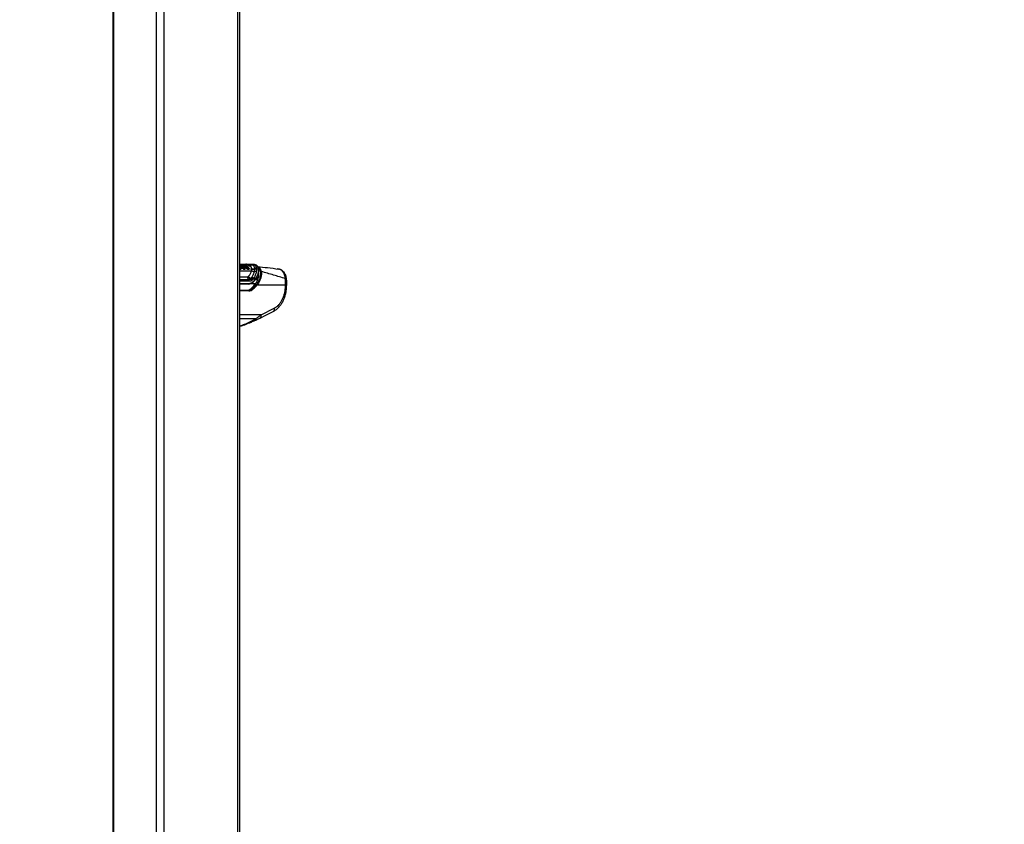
# Model space of a CAD drawing. Header units: millimetres. Extents: x 36407 to 443956, y 20230 to 409263.
# Tile 10 of 79: x 84047 to 131687, y 107599 to 146526. Entities that reach past the tile are written whole.
import ezdxf

# ---------------------------------------------------------------- set-up
doc = ezdxf.new("R2010")
doc.units = ezdxf.units.MM
doc.header["$LTSCALE"] = 50
doc.layers.add('COMPONENT_GEOMETRY', color=7, linetype='Continuous')
doc.styles.add('SLDTEXTSTYLE0', font='TXT', dxfattribs={"width": 0.75})
doc.dimstyles.new('SLDDIMSTYLE0', dxfattribs={"dimtxt": 2500, "dimasz": 165.1, "dimexe": 0, "dimexo": 0.0625, "dimgap": 625, "dimtad": 0, "dimtih": 1, "dimtoh": 1, "dimdec": 0, "dimrnd": 1e-09, "dimzin": 12, "dimdsep": 46, "dimtxsty": 'SLDTEXTSTYLE0', "dimsah": 1, "dimcen": 0.09, "dimadec": 0, "dimazin": 3, "dimtfac": 1, "dimtdec": 0, "dimtofl": 0, "dimtmove": 0, "dimatfit": 3, "dimfxl": 1, "dimfrac": 2, "dimtolj": 1, "dimtzin": 12, "dimarcsym": 0})

# ---------------------------------------------------------------- blocks, each defined once
blk = doc.blocks.new('_D_5')
at = {"layer": 'COMPONENT_GEOMETRY', "color": 7}
for p, q in [((94429, 186096), (42012, 186096)), ((42171, 186096), (42171, 112933)), ((37169, 112425), (36407, 112425)), ((36407, 112425), (36407, 108456)), ((47173, 112425), (47934, 112425)), ((47934, 112425), (47934, 108456)), ((36407, 108456), (37169, 108456)), ((47934, 108456), (47173, 108456)), ((42171, 31552), (42171, 104715)), ((69563, 31552), (42012, 31552))]:
    blk.add_line(p, q, dxfattribs=at)
for points in [[(42171, 186096), (42145, 185931), (42196, 185931)], [(42171, 31552), (42196, 31717), (42145, 31717)]]:
    blk.add_solid(points, dxfattribs=at)
at = {"layer": 'COMPONENT_GEOMETRY', "color": 7, "char_height": 2500, "attachment_point": 1, "style": 'SLDTEXTSTYLE0'}
for s, insert in [('10\'1.7"', (37169, 111679)), ('3091', (38476, 107938))]:
    blk.add_mtext(s, dxfattribs=dict(at, insert=insert))
blk = doc.blocks.new('_D_7')
at = {"layer": 'COMPONENT_GEOMETRY', "color": 7}
for p, q in [((239590, 151446), (252465, 151446)), ((252307, 151446), (252307, 95608)), ((247305, 95100), (246543, 95100)), ((246543, 95100), (246543, 91131)), ((257308, 95100), (258070, 95100)), ((258070, 95100), (258070, 91131)), ((246543, 91131), (247305, 91131)), ((258070, 91131), (257308, 91131)), ((252307, 31552), (252307, 87391)), ((112045, 31552), (252465, 31552))]:
    blk.add_line(p, q, dxfattribs=at)
for points in [[(252307, 151446), (252281, 151281), (252332, 151281)], [(252307, 31552), (252332, 31717), (252281, 31717)]]:
    blk.add_solid(points, dxfattribs=at)
at = {"layer": 'COMPONENT_GEOMETRY', "color": 7, "char_height": 2500, "attachment_point": 1, "style": 'SLDTEXTSTYLE0'}
for s, insert in [('7\'10.4"', (247305, 94354)), ('2398', (248612, 90613))]:
    blk.add_mtext(s, dxfattribs=dict(at, insert=insert))

msp = doc.modelspace()

# ---------------------------------------------------------------- linework, layer by layer
at = {"color": 7, "linetype": 'Continuous', "lineweight": 25}
for p, q in [((88559.19, 185584.55), (88559.19, 41884.54)), ((94704.43, 41884.54), (94704.43, 185584.55)), ((94720.86, 134547.75), (94704.43, 134569.46)), ((94719.13, 134689.19), (94713.95, 134688.64)), ((94772.73, 134562.74), (94771.23, 134564.69)), ((94774.92, 134559.86), (94772.73, 134562.74)), ((94784.94, 134572.33), (94786.44, 134570.38)), ((94786.44, 134570.38), (94788.65, 134567.49)), ((94805.62, 134581.13), (94807.87, 134578.17)), ((94807.87, 134578.17), (94903.43, 134558.95)), ((94810, 134660.57), (94810.9, 134660.48)), ((94810.9, 134660.48), (94812.19, 134660.35)), ((94824.61, 134673.48), (94825.92, 134673.35)), ((94915.2, 134662.46), (94825.92, 134673.35)), ((94910.75, 134553.31), (94908.65, 134556.18)), ((94916.46, 134662.33), (94915.2, 134662.46)), ((94915.41, 134536.29), (94998.92, 134519.71)), ((95001.38, 134516.59), (94998.92, 134519.71)), ((95006.05, 134510.9), (95001.38, 134516.59)), ((95012.27, 134527.81), (95014.59, 134524.9)), ((95014.59, 134524.9), (95018.95, 134519.62)), ((95148.03, 134608.77), (95018.45, 134624.64)), ((95033, 134536.68), (95036.95, 134531.88)), ((95036.95, 134531.88), (95121.95, 134514.53)), ((95121.95, 134514.53), (95121.48, 134516.09)), ((95128.39, 134502.78), (95132.43, 134493.03)), ((95132.43, 134493.03), (95132.74, 134492.01)), ((95132.43, 134493.03), (95277.31, 134463.87)), ((95132.74, 134492.01), (95133.26, 134490.14)), ((95151.78, 134608.31), (95148.03, 134608.77)), ((95258.3, 134659.31), (95253.51, 134659.87)), ((95260.52, 134659.03), (95258.3, 134659.31)), ((95277.31, 134463.87), (95277.23, 134482.29)), ((95313.87, 134689.06), (95318.53, 134688.52)), ((95318.53, 134688.52), (95320.66, 134688.28)), ((95415.43, 134676.59), (95320.66, 134688.28)), ((95411.25, 134348.98), (95421.08, 134455.3)), ((95505.56, 134642.52), (95415.43, 134676.59)), ((95419.98, 134481.76), (95418.52, 134497.66)), ((95421.08, 134455.3), (95419.98, 134481.76)), ((95507.29, 134442.74), (95495.85, 134323.69)), ((95505.72, 134489.22), (95506.64, 134471.8)), ((95505.72, 134489.22), (95603.56, 134467.52)), ((95506.64, 134471.8), (95507.29, 134442.74)), ((96572.13, 134463.99), (96507.14, 134467.82)), ((95091.87, 134090.53), (95095.82, 134094.03)), ((95095.82, 134094.03), (95112.39, 134110.47)), ((95209.73, 133985.92), (95220.6, 133996.17)), ((95220.6, 133996.17), (95238.66, 134015.74)), ((95238.66, 134015.74), (95263.69, 134043.64)), ((95263.69, 134043.64), (95279.47, 134063.12)), ((95292.93, 133926.39), (95278.04, 133912.74)), ((95339.53, 133973.37), (95312.13, 133945.56)), ((95355.74, 134005.94), (95339.53, 133973.37)), ((95449.81, 133973.37), (95339.53, 133973.37)), ((95355.74, 134005.94), (95470.67, 134005.94)), ((95470.67, 134005.94), (95449.81, 133973.37)), ((95451.8, 133953.29), (95452.03, 133953.56)), ((95612.32, 134266.98), (95602.87, 134301.16)), ((95132.02, 133735.14), (94704.43, 133735.14)), ((94704.43, 133436.17), (95116.09, 133436.17)), ((95241.92, 133520.94), (95319.13, 133520.94)), ((96909.34, 133686.17), (95528.24, 133686.17)), ((95726.51, 132248.67), (96359.67, 132565.3))]:
    msp.add_line(p, q, dxfattribs=at)
at = {"color": 8, "linetype": 'Continuous', "lineweight": 25}
for p, q in [((88586.12, 185584.55), (88586.12, 41884.54)), ((90647.04, 185584.55), (90647.04, 41884.54)), ((91016.6, 185584.55), (91016.6, 41884.54)), ((94583.7, 185584.55), (94583.7, 41884.54)), ((94704.43, 134376.22), (95270.2, 134376.22)), ((94788.58, 134662.19), (94810, 134660.57)), ((94971.01, 134675.45), (94852.94, 134670.05)), ((94704.43, 134080.75), (95063.71, 134080.75)), ((94704.43, 133953.74), (95127.54, 133953.74)), ((95164.84, 133869.07), (94704.43, 133869.07)), ((95451.27, 133952.68), (95563.87, 133952.68)), ((95570.04, 133970.47), (95464.56, 133970.47)), ((95502.84, 134031.94), (95591.39, 134031.94)), ((95594.44, 134265.23), (95611.73, 134265.23)), ((94704.43, 133766.19), (95153.22, 133766.19)), ((95133.68, 133408.76), (94704.43, 133408.76)), ((95449.62, 133746.03), (95205.16, 133746.03)), ((95726.51, 132248.67), (94704.43, 132248.67)), ((95469.98, 132060.02), (94704.43, 132060.02))]:
    msp.add_line(p, q, dxfattribs=at)
at = {"color": 8, "linetype": 'Continuous', "lineweight": 25, "flags": 128}
for points in [[(94715.32, 134550.02), (94710.55, 134556.75), (94705.74, 134563.41), (94704.43, 134565.19)], [(94704.43, 134453.83), (94705.38, 134455.68), (94706.47, 134457.39)], [(94711.43, 134688.39), (94707.72, 134687.83), (94706.09, 134687.48)], [(94713.96, 134688.67), (94710.04, 134688.08), (94706.23, 134687.17)], [(94936.82, 134496.29), (94937.17, 134495.57), (94941.51, 134465.35), (94935.82, 134448.46), (94927.3, 134441.24), (94914.92, 134438.59), (94899.2, 134441.31), (94880.03, 134450.05), (94854.98, 134467.63), (94824.74, 134496.1), (94795.01, 134532.4), (94795.01, 134532.4)], [(96958.07, 133983.33), (96956.81, 133986.8), (96950.04, 133992.31), (96937.64, 133996.82), (96919.99, 134000.18), (96897.6, 134002.32)]]:
    msp.add_lwpolyline(points, dxfattribs=at)
at = {"color": 7, "linetype": 'Continuous', "lineweight": 25, "flags": 128}
for points in [[(94730, 134689.06), (94722.52, 134689.44), (94719.14, 134689.22)], [(94795.01, 134532.4), (94792.54, 134535.89), (94790.06, 134539.37), (94787.57, 134542.83), (94785.06, 134546.27), (94782.54, 134549.69), (94780.02, 134553.1), (94777.47, 134556.49), (94774.92, 134559.86)], [(94788.65, 134567.49), (94791.23, 134564.09), (94793.8, 134560.66), (94796.35, 134557.22), (94798.9, 134553.76), (94801.43, 134550.28), (94803.95, 134546.78), (94806.45, 134543.27), (94808.95, 134539.74)], [(94807.87, 134578.17), (94810.49, 134574.72), (94813.09, 134571.24), (94815.69, 134567.75), (94818.27, 134564.24), (94820.83, 134560.71), (94823.39, 134557.17), (94825.93, 134553.6), (94828.46, 134550.02)], [(94909.78, 134550.02), (94909.25, 134550.78), (94908.72, 134551.53), (94908.19, 134552.28), (94907.65, 134553.03), (94907.12, 134553.78), (94906.59, 134554.53), (94906.06, 134555.28), (94905.52, 134556.03)], [(95412.14, 133696.07), (95420.23, 133706.55), (95428.26, 133717.11), (95436.24, 133727.77), (95444.15, 133738.51), (95452.01, 133749.34), (95459.8, 133760.27), (95467.53, 133771.28), (95475.19, 133782.37)], [(96961, 133560.65), (96962.83, 133594.14), (96968.28, 133694.58)], [(95675.19, 132089.03), (95924.06, 132213.47), (96308.36, 132405.69)]]:
    msp.add_lwpolyline(points, dxfattribs=at)
at = {"color": 8, "linetype": 'Continuous', "lineweight": 25}
for centre, radius, start, end in [((94724.02, 134642.79), 46.68, 95.998867, 111.899031), ((95119.54, 134504.2), 10.6, 16.765623, 76.835649), ((95597.02, 134449.23), 19.42, 7.973184, 70.337863), ((95437.18, 133961.93), 17.04, 330.602972, 42.152631), ((95457.88, 133992.39), 18.63, 334.008995, 46.66379), ((95327.71, 133841.03), 18.74, 324.680691, 36.633647), ((96922.84, 133802.16), 116.77, 263.364817, 292.904724), ((95381.92, 132048.7), 88.78, 300.01833, 7.330927), ((95600.09, 132201.29), 135.01, 303.579527, 20.543485)]:
    msp.add_arc(centre, radius, start, end, dxfattribs=at)
at = {"color": 7, "linetype": 'Continuous', "lineweight": 25}
for centre, radius, start, end in [((94735.04, 134446.24), 16.46, 149.556207, 207.679956), ((94743.81, 134451.34), 13.46, 153.843349, 224.287694), ((94769.24, 134584.4), 19.81, 275.787474, 322.454834), ((94772.83, 134579.8), 20.04, 275.987707, 322.121628), ((94810.8, 134550.27), 28.06, 95.986745, 142.132043), ((94799.77, 134661.57), 10.28, 272.497988, 354.461975), ((94801.88, 134661.42), 10.36, 272.486596, 354.072379), ((94826.53, 134658.95), 14.41, 92.459424, 174.417824), ((94904.06, 134552.63), 6.35, 37.597306, 95.682804), ((94993.68, 134543.39), 24.25, 282.470984, 320.032868), ((94997.43, 134537.57), 28.02, 287.925615, 320.162248), ((95049, 134494.83), 38.95, 108.011742, 140.487397), ((94902.79, 134611.43), 195.32, 315.347582, 319.860721), ((95114.51, 134444.66), 20.91, 144.817116, 189.412625), ((95135.15, 134454.32), 12.48, 154.7452, 229.544226), ((95120.25, 134505.15), 9.67, 329.499278, 12.589518), ((95156.06, 134726.6), 118.11, 266.100637, 325.595424), ((95159.87, 134728.16), 120.12, 266.135489, 325.02557), ((95309.27, 134621.57), 67.64, 86.093473, 145.520012), ((95313.99, 134621.2), 67.48, 86.141468, 145.615574), ((95316.17, 134621.05), 67.38, 86.171952, 145.686567), ((95383.33, 134583.21), 235.89, 241.341617, 276.798304), ((95349.37, 134689.47), 219.38, 250.800735, 288.77583), ((95361.99, 134674.39), 226.91, 248.088316, 285.093884), ((95415.18, 134207.97), 141.06, 55.118739, 91.593415), ((95450.14, 134369.54), 131.96, 65.090516, 103.864845), ((95448.93, 134351.68), 133.26, 64.33861, 102.546605), ((95445.71, 134322.26), 135.3, 62.92637, 100.489829), ((95247.39, 134093.52), 184.12, 183.975451, 229.388512), ((95311.71, 134219.5), 254.87, 210.398097, 246.413643), ((95314.28, 134244.1), 265.03, 214.487007, 249.300967), ((95325.88, 134263.53), 262.7, 215.639436, 250.606387), ((95055.23, 133871.34), 109.63, 358.813283, 48.730542), ((95139.12, 133851.52), 151.81, 23.780155, 62.283958), ((95152.03, 133852.73), 158.99, 27.601389, 64.451771), ((95171.4, 133871.79), 158.9, 27.664315, 64.957181), ((95198.84, 133897.58), 159.8, 28.309667, 66.059487), ((95230.55, 133918.39), 152.77, 34.964712, 71.324522), ((95724.75, 134305.98), 37.24, 72.283458, 121.481721), ((95111.09, 133413.61), 23.1, 347.887012, 77.516656), ((95126.46, 133761.69), 27.13, 281.80867, 9.536622), ((95311.89, 133484.52), 37.13, 20.911011, 78.753596), ((95334.2, 133839.35), 12.7, 268.114687, 313.869385), ((95490.55, 133663.94), 43.76, 30.524288, 79.322826)]:
    msp.add_arc(centre, radius, start, end, dxfattribs=at)
for centre, major_axis, ratio, start_param, end_param in [((94440.17, 135575.28), (-103.97, 2107.82), 0.70624659, 3.72142581, 3.81498006), ((95073.34, 133936.17), (67.42, 497.76), 0.70062094, 3.23620729, 3.82708896), ((95151.97, 133936.17), (70.7, 497.55), 0.69996931, 3.24072601, 3.83160768), ((95120.41, 134235.14), (-23.17, 499.73), 0.7063465, 3.10884935, 3.72350434), ((95169.56, 133933.76), (70.79, 522.65), 0.70062094, 3.23620729, 3.82708896), ((95141.61, 134236.19), (-23.17, 469.72), 0.70624659, 3.10677082, 3.72142581), ((94586.13, 135136.17), (262.27, 1936.3), 0.70062094, 3.82708896, 3.97332551), ((94664.76, 135136.17), (265.55, 1936.09), 0.70045624, 3.82825334, 3.98276716), ((94682.36, 135133.76), (265.64, 1961.19), 0.70062094, 3.82708896, 3.98160278), ((93644.24, 125514.12), (2776.49, 40435.49), 0.06802614, 4.91718102, 4.92056034)]:
    msp.add_ellipse(centre, major_axis=major_axis, ratio=ratio, start_param=start_param, end_param=end_param, dxfattribs=at)
for points, knots in [([(94903.43, 134558.95), (94884.77, 134581.98), (94856.79, 134616.51), (94816.09, 134646.53), (94769.64, 134674.29), (94731.74, 134682.24), (94702.63, 134688.34)], [0, 0, 0, 0, 0.32846441, 0.49261643, 0.61017597, 1, 1, 1, 1]), ([(94771.23, 134564.69), (94768.88, 134567.67), (94753.91, 134586.64), (94732.14, 134610.06), (94710.69, 134625.04), (94704.43, 134629.4)], [0, 0, 0, 0, 0.11680275, 0.74258623, 1, 1, 1, 1]), ([(94706.47, 134457.39), (94707.08, 134457.18), (94709.65, 134456.29), (94714.64, 134454.95), (94718.62, 134454.71), (94720.85, 134454.58)], [0, 0, 0, 0, 0.12131907, 0.50747118, 1, 1, 1, 1]), ([(94715.32, 134550.02), (94716.81, 134549.84), (94719.79, 134549.47), (94721.86, 134546.61), (94721.8, 134543.12), (94720.64, 134540.64), (94720.21, 134539.74)], [0, 0, 0, 0, 0.27964296, 0.55927671, 0.83889684, 1, 1, 1, 1]), ([(94731.73, 134457.27), (94732.59, 134457.83), (94736.76, 134460.55), (94743.08, 134471.17), (94742.93, 134488.27), (94736.6, 134512.59), (94727.1, 134528.34), (94720.21, 134539.74)], [0, 0, 0, 0, 0.04143881, 0.20129578, 0.49918017, 0.63727286, 1, 1, 1, 1]), ([(94734.18, 134441.94), (94733.79, 134441.73), (94731.87, 134440.68), (94727.62, 134439.07), (94723.01, 134438.76), (94720.46, 134438.59)], [0, 0, 0, 0, 0.10109216, 0.50337145, 1, 1, 1, 1]), ([(94720.85, 134454.58), (94722.86, 134454.72), (94726.52, 134454.96), (94729.89, 134456.26), (94731.42, 134457.1), (94731.73, 134457.27)], [0, 0, 0, 0, 0.492803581, 0.897036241, 1, 1, 1, 1]), ([(94723.71, 134532.4), (94731.03, 134520.21), (94741.17, 134503.34), (94747.84, 134476.93), (94747.68, 134457.83), (94740.22, 134445.83), (94735.23, 134442.62), (94734.18, 134441.94)], [0, 0, 0, 0, 0.35081828, 0.485424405, 0.783987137, 0.954196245, 1, 1, 1, 1]), ([(94726.05, 134681.23), (94740.15, 134680.4), (94773.03, 134678.47), (94805.86, 134675.29), (94824.61, 134673.48)], [0, 0, 0, 0, 0.42873289, 1, 1, 1, 1]), ([(94730, 134689.06), (94798.11, 134695.03), (94898.46, 134703.82), (94996.19, 134704.67), (95027.58, 134704.95)], [0, 0, 0, 0, 0.67874978, 1, 1, 1, 1]), ([(94772.72, 134562.74), (94773.83, 134562.85), (94776.05, 134563.06), (94779.88, 134564.77), (94783.58, 134567.25), (94785.49, 134569.33), (94786.45, 134570.37)], [0, 0, 0, 0, 0.24999082, 0.50000257, 0.7499824, 1, 1, 1, 1]), ([(94805.62, 134581.13), (94803.87, 134580.94), (94800.38, 134580.56), (94794.34, 134577.57), (94789.53, 134573.92), (94787.27, 134571.33), (94786.44, 134570.38)], [0, 0, 0, 0, 0.2796827, 0.55937902, 0.83906627, 1, 1, 1, 1]), ([(94795.01, 134532.4), (94796.12, 134532.5), (94798.34, 134532.71), (94802.21, 134534.35), (94805.98, 134536.74), (94807.96, 134538.74), (94808.95, 134539.74)], [0, 0, 0, 0, 0.24999429, 0.49999148, 0.75001434, 1, 1, 1, 1]), ([(94989.46, 134532.14), (94973.2, 134551.66), (94946.42, 134583.83), (94884.56, 134630.53), (94836.6, 134642.51), (94802.33, 134651.07)], [0, 0, 0, 0, 0.30594293, 0.504043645, 1, 1, 1, 1]), ([(94828.46, 134550.02), (94826.71, 134549.84), (94823.2, 134549.47), (94817.07, 134546.61), (94812.16, 134543.12), (94809.81, 134540.64), (94808.95, 134539.74)], [0, 0, 0, 0, 0.27964176, 0.55927433, 0.83890174, 1, 1, 1, 1]), ([(94808.95, 134539.74), (94817.7, 134528.35), (94833.58, 134507.7), (94861.32, 134481.38), (94884.42, 134464.64), (94902.13, 134456.27), (94915.68, 134453.78), (94925.58, 134456.29), (94931.55, 134460.34), (94932.62, 134464.29), (94932.85, 134465.12)], [0, 0, 0, 0, 0.25552825, 0.46341188, 0.6109329, 0.71444732, 0.80200031, 0.88710637, 0.9762889, 1, 1, 1, 1]), ([(94824.62, 134673.48), (94822.99, 134673.41), (94819.71, 134673.29), (94815.2, 134669.77), (94812.23, 134665.14), (94811.25, 134661.73), (94810.9, 134660.48)], [0, 0, 0, 0, 0.27962541, 0.55921861, 0.83883122, 1, 1, 1, 1]), ([(94812.19, 134660.35), (94812.75, 134660.29), (94847.83, 134656.44), (94896.59, 134638.5), (94959.3, 134592.47), (94986.68, 134559.55), (95003.3, 134539.56)], [0, 0, 0, 0, 0.00796253, 0.49576371, 0.69387344, 1, 1, 1, 1]), ([(94825.92, 134673.35), (94838.04, 134671.48), (94885.78, 134664.15), (94956.47, 134627.54), (95003.39, 134572.59), (95022.62, 134550.06)], [0, 0, 0, 0, 0.167171, 0.65860249, 1, 1, 1, 1]), ([(94828.46, 134550.02), (94836.72, 134539.32), (94851.46, 134520.24), (94876.33, 134497.1), (94895.23, 134483.89), (94907.81, 134478.22), (94916.6, 134476.87), (94923.4, 134478.86), (94928.56, 134484.77), (94931.23, 134497.18), (94927.84, 134519.63), (94916.52, 134538.68), (94909.78, 134550.02)], [0, 0, 0, 0, 0.18155098, 0.32379457, 0.40885202, 0.4622954, 0.5041855, 0.54598374, 0.60055807, 0.67730413, 0.80790481, 1, 1, 1, 1]), ([(94905.52, 134556.03), (94905.51, 134556.04), (94904.83, 134557.02), (94904.13, 134557.99), (94903.43, 134558.95)], [0, 0, 0, 0, 0.00964987, 1, 1, 1, 1]), ([(94905.52, 134556.03), (94907.04, 134555.86), (94910.08, 134555.52), (94911.18, 134553.43), (94911.72, 134552.38)], [0, 0, 0, 0, 0.49998338, 1, 1, 1, 1]), ([(94909.78, 134550.02), (94911.3, 134549.86), (94914.33, 134549.52), (94915.42, 134547.45), (94915.96, 134546.41)], [0, 0, 0, 0, 0.50000822, 1, 1, 1, 1]), ([(94933.02, 134464.99), (94934.24, 134467.25), (94937.8, 134473.83), (94939.01, 134488.27), (94935.55, 134510.48), (94926.28, 134532.18), (94916.71, 134545.25), (94914.33, 134548.51)], [0, 0, 0, 0, 0.08537702, 0.24877229, 0.50409061, 0.87638636, 1, 1, 1, 1]), ([(95103.77, 134548.81), (95084.09, 134570.64), (95050.42, 134607.98), (94994.57, 134641.42), (94951.62, 134657.21), (94925.25, 134661.05), (94916.46, 134662.33)], [0, 0, 0, 0, 0.36024328, 0.61647739, 0.8720902, 1, 1, 1, 1]), ([(95027.58, 134704.95), (95022.38, 134705.12), (95011.98, 134705.48), (94996.79, 134699.82), (94982.64, 134690.18), (94974.88, 134680.36), (94971.01, 134675.45)], [0, 0, 0, 0, 0.24999841, 0.49999996, 0.74999867, 1, 1, 1, 1]), ([(95253.51, 134659.87), (95173.61, 134666.87), (95080.58, 134675.03), (94984.57, 134675.39), (94971.01, 134675.45)], [0, 0, 0, 0, 0.8587374, 1, 1, 1, 1]), ([(94989.46, 134532.14), (94990.56, 134532.23), (94992.78, 134532.43), (94996.63, 134534.08), (95000.37, 134536.5), (95002.32, 134538.54), (95003.3, 134539.56)], [0, 0, 0, 0, 0.2499904, 0.5000089, 0.74996751, 1, 1, 1, 1]), ([(94998.92, 134519.71), (94997.67, 134521.31), (94994.39, 134525.51), (94991.34, 134529.6), (94989.46, 134532.14)], [0, 0, 0, 0, 0.38107116, 1, 1, 1, 1]), ([(95014.58, 134524.91), (95013.61, 134523.9), (95011.65, 134521.87), (95008.05, 134519.26), (95004.42, 134517.3), (95002.4, 134516.82), (95001.4, 134516.58)], [0, 0, 0, 0, 0.24999405, 0.50000679, 0.75000213, 1, 1, 1, 1]), ([(95022.62, 134550.06), (95020.88, 134549.88), (95017.39, 134549.53), (95011.31, 134546.62), (95006.45, 134543.03), (95004.14, 134540.49), (95003.3, 134539.56)], [0, 0, 0, 0, 0.27965552, 0.55931849, 0.83895024, 1, 1, 1, 1]), ([(95003.3, 134539.56), (95005.08, 134537.17), (95007.97, 134533.29), (95011.08, 134529.32), (95012.27, 134527.81)], [0, 0, 0, 0, 0.618312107, 1, 1, 1, 1]), ([(95041.74, 134474.16), (95034.35, 134481.03), (95021.53, 134492.96), (95010.66, 134505.57), (95006.05, 134510.9)], [0, 0, 0, 0, 0.57628852, 1, 1, 1, 1]), ([(95033, 134536.68), (95031.41, 134536.28), (95028.22, 134535.49), (95022.46, 134532.12), (95017.75, 134528.34), (95015.44, 134525.82), (95014.59, 134524.9)], [0, 0, 0, 0, 0.2797594, 0.55949555, 0.83924241, 1, 1, 1, 1]), ([(95018.95, 134519.62), (95023.25, 134514.63), (95033.35, 134502.94), (95045.27, 134491.87), (95052.11, 134485.52)], [0, 0, 0, 0, 0.42636473, 1, 1, 1, 1]), ([(95022.62, 134550.06), (95023.73, 134548.58), (95025.94, 134545.63), (95029.41, 134541.17), (95031.81, 134538.17), (95033, 134536.68)], [0, 0, 0, 0, 0.335834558, 0.671419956, 1, 1, 1, 1]), ([(95027.58, 134704.95), (95058.79, 134704.67), (95155.93, 134703.82), (95250.01, 134695.03), (95313.87, 134689.06)], [0, 0, 0, 0, 0.32125022, 1, 1, 1, 1]), ([(95036.95, 134531.88), (95045.46, 134522.42), (95058.68, 134507.75), (95079.41, 134490.73), (95092.84, 134482.31), (95102.94, 134478.22), (95110.38, 134476.87), (95117.42, 134478.55), (95123.17, 134484.73), (95125.78, 134497.01), (95123.32, 134508.28), (95121.95, 134514.53)], [0, 0, 0, 0, 0.23198272, 0.36006543, 0.46687018, 0.51258808, 0.57221444, 0.63194249, 0.71167477, 0.84017281, 1, 1, 1, 1]), ([(95093.88, 134441.24), (95092.67, 134441.64), (95083.67, 134444.67), (95065.24, 134454.68), (95049.79, 134467.48), (95041.74, 134474.16)], [0, 0, 0, 0, 0.06955515, 0.51521309, 1, 1, 1, 1]), ([(95052.11, 134485.52), (95059.33, 134479.54), (95072.81, 134468.37), (95088.84, 134459.59), (95096.43, 134457.03), (95097.42, 134456.7)], [0, 0, 0, 0, 0.50087368, 0.93492612, 1, 1, 1, 1]), ([(95127.05, 134444.82), (95125.38, 134443.53), (95120.74, 134439.96), (95111.35, 134438.07), (95101.32, 134439.1), (95095.9, 134440.66), (95093.88, 134441.24)], [0, 0, 0, 0, 0.21945455, 0.60641126, 0.85296191, 1, 1, 1, 1]), ([(95097.42, 134456.7), (95099.05, 134456.23), (95103.36, 134454.99), (95111.35, 134454.16), (95118.83, 134455.7), (95122.51, 134458.59), (95123.86, 134459.65)], [0, 0, 0, 0, 0.14734175, 0.39110015, 0.7755666, 1, 1, 1, 1]), ([(95121.48, 134516.09), (95121.22, 134516.87), (95119.85, 134521.07), (95116.65, 134528.71), (95111.1, 134538.91), (95106.21, 134545.51), (95103.77, 134548.81)], [0, 0, 0, 0, 0.06994172, 0.3797795, 0.68985505, 1, 1, 1, 1]), ([(95123.97, 134520.06), (95119.52, 134529.46), (95114.5, 134540.1), (95106.82, 134549.45), (95105.94, 134550.53)], [0, 0, 0, 0, 0.88441646, 1, 1, 1, 1]), ([(95112.39, 134110.47), (95133.76, 134133.58), (95174.49, 134177.62), (95234.68, 134265.52), (95256.47, 134333.42), (95270.2, 134376.22)], [0, 0, 0, 0, 0.28989535, 0.55241386, 1, 1, 1, 1]), ([(95122.46, 134515.57), (95121.93, 134517.1), (95121.15, 134519.38), (95119.61, 134521.56), (95119.1, 134522.28)], [0, 0, 0, 0, 0.66915002, 1, 1, 1, 1]), ([(95123.86, 134459.65), (95124.92, 134460.8), (95129.29, 134465.54), (95131.93, 134476.51), (95131.21, 134489.62), (95129.3, 134497.36), (95128.58, 134500.25)], [0, 0, 0, 0, 0.12429339, 0.51140682, 0.81783527, 1, 1, 1, 1]), ([(95133.26, 134490.14), (95134.01, 134487.02), (95136.03, 134478.57), (95136.68, 134463.98), (95133.44, 134451.63), (95128.34, 134446.19), (95127.05, 134444.82)], [0, 0, 0, 0, 0.17543178, 0.47472804, 0.86803252, 1, 1, 1, 1]), ([(95277.23, 134482.29), (95272.67, 134505.71), (95266.82, 134535.75), (95232.37, 134579.19), (95196.38, 134600.9), (95159.1, 134607.09), (95151.78, 134608.31)], [0, 0, 0, 0, 0.36977416, 0.47412578, 0.89669032, 1, 1, 1, 1]), ([(95418.52, 134497.66), (95410.18, 134530.28), (95393.6, 134595.13), (95327.96, 134645.28), (95277.82, 134655.5), (95260.52, 134659.03)], [0, 0, 0, 0, 0.39865578, 0.79244749, 1, 1, 1, 1]), ([(95270.2, 134376.22), (95273.78, 134402.02), (95277.84, 134431.36), (95277.37, 134460.37), (95277.31, 134463.87)], [0, 0, 0, 0, 0.87948217, 1, 1, 1, 1]), ([(95279.47, 134063.12), (95304.66, 134100.33), (95355.53, 134175.45), (95394.8, 134274.1), (95407.65, 134332.56), (95411.25, 134348.98)], [0, 0, 0, 0, 0.41375991, 0.83531713, 1, 1, 1, 1]), ([(95320.66, 134688.28), (95356.41, 134678.75), (95427.3, 134659.86), (95488.39, 134580.84), (95500.65, 134516.03), (95505.72, 134489.22)], [0, 0, 0, 0, 0.37360025, 0.74094324, 1, 1, 1, 1]), ([(95470.67, 134005.94), (95500.1, 134056.97), (95556.56, 134154.85), (95603.07, 134313.95), (95603.39, 134415.81), (95603.56, 134467.52)], [0, 0, 0, 0, 0.34902213, 0.66957961, 1, 1, 1, 1]), ([(95473.74, 133984.8), (95478.32, 133991.02), (95504.51, 134026.58), (95541.82, 134099.92), (95582.89, 134203.02), (95607.1, 134310.36), (95616.54, 134394.14), (95612.64, 134440.03), (95611.67, 134451.53)], [0, 0, 0, 0, 0.04490162, 0.25688934, 0.48106257, 0.70580412, 0.92623407, 1, 1, 1, 1]), ([(95614.65, 134451.33), (95613.56, 134467.67), (95610.95, 134506.74), (95589.62, 134560.64), (95557.11, 134609.35), (95527.19, 134630.97), (95513.38, 134640.95)], [0, 0, 0, 0, 0.20529554, 0.4908498, 0.76504609, 1, 1, 1, 1]), ([(95567.74, 134587.92), (95723.74, 134568.74), (96063.89, 134526.9), (96393.62, 134486.08), (96572.13, 134463.99)], [0, 0, 0, 0, 0.45861792, 1, 1, 1, 1]), ([(96897.6, 134002.32), (96889.91, 134049.94), (96876.98, 134129.97), (96840.32, 134228.95), (96800.63, 134304.79), (96752.45, 134367.91), (96697.49, 134416.74), (96637.02, 134450.81), (96593.76, 134459.59), (96572.13, 134463.99)], [0, 0, 0, 0, 0.19646234, 0.33015255, 0.4638467, 0.59793407, 0.73202529, 0.86601258, 1, 1, 1, 1]), ([(96957.09, 133983.34), (96953.67, 134008.24), (96945.82, 134065.5), (96920.57, 134150.59), (96884.33, 134233.69), (96838.21, 134305.81), (96785.52, 134364.28), (96725.41, 134411.23), (96657.79, 134444.23), (96605.5, 134461.81), (96575.74, 134462.88), (96572.27, 134463.01)], [0, 0, 0, 0, 0.104717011, 0.240806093, 0.38029287, 0.506587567, 0.629301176, 0.745914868, 0.8602351, 0.983706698, 1, 1, 1, 1]), ([(95063.71, 134080.75), (95063.83, 134080.75), (95069.96, 134080.77), (95080.04, 134082.55), (95088.5, 134088.26), (95091.87, 134090.53)], [0, 0, 0, 0, 0.01210352, 0.60630152, 1, 1, 1, 1]), ([(95127.54, 133953.74), (95146, 133956.02), (95175.24, 133959.62), (95200.44, 133978.84), (95209.73, 133985.92)], [0, 0, 0, 0, 0.63147408, 1, 1, 1, 1]), ([(95278.04, 133912.74), (95262.72, 133901.55), (95227.53, 133875.87), (95187.45, 133871.53), (95164.84, 133869.07)], [0, 0, 0, 0, 0.43561033, 1, 1, 1, 1]), ([(95312.13, 133945.56), (95307.36, 133940.79), (95300.96, 133934.4), (95294.56, 133928.02), (95292.93, 133926.39)], [0, 0, 0, 0, 0.7455433, 1, 1, 1, 1]), ([(95343, 133830.2), (95352.4, 133839.94), (95389.99, 133878.91), (95425.44, 133921.57), (95452.03, 133953.56)], [0, 0, 0, 0, 0.25006634, 1, 1, 1, 1]), ([(95495.85, 134323.69), (95481.72, 134269.07), (95453.04, 134158.21), (95388.49, 134057.19), (95355.74, 134005.94)], [0, 0, 0, 0, 0.4927064, 1, 1, 1, 1]), ([(95451.18, 133953.8), (95453.94, 133956.77), (95463.03, 133966.56), (95469.58, 133977.03), (95474.14, 133984.31)], [0, 0, 0, 0, 0.30385022, 1, 1, 1, 1]), ([(95475.19, 133782.37), (95502.1, 133825.66), (95556.61, 133913.34), (95600.47, 134043.43), (95619.78, 134163.4), (95614.82, 134232.2), (95612.32, 134266.98)], [0, 0, 0, 0, 0.283182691, 0.573697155, 0.784527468, 1, 1, 1, 1]), ([(95498.65, 133706.94), (95522.69, 133737.53), (95577.09, 133806.77), (95644.1, 133926.18), (95693.62, 134061.23), (95718.41, 134201.95), (95709.72, 134292.01), (95705.31, 134337.74)], [0, 0, 0, 0, 0.16325203, 0.36949035, 0.57997306, 0.78674116, 1, 1, 1, 1]), ([(95736.09, 134341.45), (95740.74, 134295.47), (95750.2, 134202.02), (95726.19, 134056.87), (95676.09, 133915.09), (95608.52, 133790.89), (95552.61, 133717.96), (95528.24, 133686.17)], [0, 0, 0, 0, 0.20712587, 0.42091934, 0.62685724, 0.83734616, 1, 1, 1, 1]), ([(96897.6, 134002.32), (96710.25, 134058.34), (96335.11, 134170.52), (95935.91, 134284.43), (95736.09, 134341.45)], [0, 0, 0, 0, 0.499424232, 1, 1, 1, 1]), ([(96909.34, 133686.17), (96911.1, 133738.57), (96914.67, 133844.75), (96903.34, 133949.34), (96897.6, 134002.32)], [0, 0, 0, 0, 0.493477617, 1, 1, 1, 1]), ([(96968.15, 133694.53), (96968.32, 133696.83), (96971.44, 133739.91), (96970.78, 133824.94), (96966.8, 133919.69), (96958.83, 133971.54), (96957.04, 133983.25)], [0, 0, 0, 0, 0.02386501, 0.4481648, 0.87540768, 1, 1, 1, 1]), ([(96311.73, 132407.45), (96355.48, 132432.35), (96436.69, 132478.6), (96539.83, 132567.65), (96619.5, 132652.49), (96678.34, 132727.75), (96719.86, 132788.8), (96759.49, 132853.4), (96808.4, 132944.45), (96856.12, 133056.4), (96896.09, 133176.79), (96925.43, 133290.33), (96949.76, 133420.16), (96957.13, 133512.21), (96961, 133560.68)], [0, 0, 0, 0, 0.123733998, 0.229726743, 0.317257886, 0.387417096, 0.440644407, 0.477567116, 0.550044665, 0.66096994, 0.731503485, 0.811635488, 0.90082555, 1, 1, 1, 1]), ([(96359.67, 132565.3), (96395.63, 132585.8), (96467.75, 132626.92), (96567.48, 132716.42), (96658.4, 132823.52), (96737.46, 132947.76), (96802.84, 133086.7), (96852.85, 133236.15), (96888.26, 133392.76), (96897.47, 133499.14), (96902.07, 133552.29)], [0, 0, 0, 0, 0.12440485, 0.24947445, 0.37385507, 0.49898973, 0.62338702, 0.7492229, 0.87470114, 1, 1, 1, 1]), ([(94704.43, 131688.86), (94710.34, 131690.73), (94754.53, 131704.71), (94842.63, 131735.67), (94971.86, 131783.04), (95113.49, 131838.96), (95267.31, 131902.38), (95371.1, 131947.62), (95426.37, 131971.72)], [0, 0, 0, 0, 0.02226031, 0.16636829, 0.34238767, 0.5358588, 0.75281797, 1, 1, 1, 1]), ([(95425.89, 131971.79), (95460.06, 131987.1), (95540.57, 132023.17), (95622.79, 132062.41), (95668.92, 132086.04), (95674.71, 132089)], [0, 0, 0, 0, 0.39197628, 0.92379305, 1, 1, 1, 1]), ([(95469.98, 132060.02), (95515.43, 132091.04), (95606.95, 132153.49), (95686.48, 132216.8), (95726.51, 132248.67)], [0, 0, 0, 0, 0.49661708, 1, 1, 1, 1])]:
    msp.add_open_spline(points, degree=3, knots=knots, dxfattribs=at)
at = {"color": 8, "linetype": 'Continuous', "lineweight": 25}
for points, knots in [([(94704.43, 134669.52), (94707.86, 134667.84), (94719.67, 134662.06), (94755.57, 134637.08), (94784.09, 134605.2), (94805.62, 134581.13)], [0, 0, 0, 0, 0.091057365, 0.31381137, 1, 1, 1, 1]), ([(94704.43, 134647.09), (94714.97, 134639.9), (94741.11, 134622.07), (94767.24, 134594.73), (94782.53, 134575.37), (94784.94, 134572.33)], [0, 0, 0, 0, 0.362942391, 0.899766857, 1, 1, 1, 1]), ([(94704.43, 134577.75), (94708.07, 134577.04), (94730.4, 134572.69), (94752.62, 134568.33), (94771.23, 134564.69)], [0, 0, 0, 0, 0.162746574, 1, 1, 1, 1]), ([(94704.43, 134482.62), (94707.66, 134481.04), (94713.79, 134478.05), (94722.15, 134476.9), (94728.95, 134478.85), (94734.1, 134484.78), (94736.78, 134497.18), (94733.39, 134519.63), (94722.06, 134538.68), (94715.32, 134550.02)], [0, 0, 0, 0, 0.07976433, 0.15145328, 0.22299013, 0.31638744, 0.44773211, 0.67124462, 1, 1, 1, 1]), ([(94720.46, 134438.59), (94717.64, 134438.76), (94712.64, 134439.07), (94707.06, 134440.53), (94704.53, 134441.38), (94704.43, 134441.42)], [0, 0, 0, 0, 0.55406119, 0.98283596, 1, 1, 1, 1]), ([(94951.58, 134654.74), (94957.3, 134659.74), (94964.26, 134665.82), (94969.99, 134673.99), (94971.01, 134675.45)], [0, 0, 0, 0, 0.82168768, 1, 1, 1, 1]), ([(95121.48, 134516.09), (95123.18, 134515.34), (95126.59, 134513.83), (95129.02, 134510.99), (95129.03, 134509.2), (95129.03, 134509.02)], [0, 0, 0, 0, 0.47241947, 0.94483672, 1, 1, 1, 1]), ([(95603.56, 134467.52), (95597.46, 134498.44), (95583.97, 134566.91), (95544.65, 134628.53), (95508.49, 134641.47), (95505.56, 134642.52)], [0, 0, 0, 0, 0.4308602, 0.95392089, 1, 1, 1, 1]), ([(95586.81, 134560.95), (95594.03, 134558.59), (95643.24, 134542.48), (95701.66, 134464.83), (95725.56, 134379.16), (95736.09, 134341.45)], [0, 0, 0, 0, 0.08782558, 0.59861161, 1, 1, 1, 1]), ([(95705.31, 134337.74), (95696.33, 134374.91), (95678.56, 134448.41), (95628.43, 134493.29), (95603.65, 134515.47)], [0, 0, 0, 0, 0.5057126, 1, 1, 1, 1]), ([(96958.6, 133560.79), (96959.26, 133560.22), (96962.23, 133557.66), (96944.83, 133554.33), (96916.32, 133552.97), (96902.07, 133552.29)], [0, 0, 0, 0, 0.12647683, 0.56324055, 1, 1, 1, 1]), ([(96359.67, 132565.3), (96362.22, 132544.02), (96367.49, 132500.04), (96351.28, 132446.16), (96329.35, 132413.83), (96310.85, 132408.54), (96307.54, 132407.6)], [0, 0, 0, 0, 0.29708921, 0.6139913, 0.93089051, 1, 1, 1, 1]), ([(94704.43, 131702.6), (94742.38, 131717), (94825.63, 131748.61), (94996.21, 131822.09), (95218.32, 131926.5), (95384.07, 132014.44), (95469.98, 132060.02)], [0, 0, 0, 0, 0.13664072, 0.29979819, 0.63706491, 1, 1, 1, 1])]:
    msp.add_open_spline(points, degree=3, knots=knots, dxfattribs=at)

# ---------------------------------------------------------------- dimensions: what is measured, and where the dimension line sits
at = {"layer": 'COMPONENT_GEOMETRY', "color": 7}
for base, p1, p2, picture, middle in [((42170.8, 31552.15), (94492.3, 186095.84), (69626.62, 31552.15), '_D_5', (42170.8, 108823.99)), ((252306.67, 31552.15), (239526.37, 151445.89), (111981.45, 31552.15), '_D_7', (252306.67, 91499.02))]:
    dim = msp.add_linear_dim(base=base, p1=p1, p2=p2, angle=90, dimstyle='SLDDIMSTYLE0', dxfattribs=at)
    dim.commit()
    dim.dimension.update_dxf_attribs({"geometry": picture, "text_midpoint": middle, "dimtype": 160})

doc.saveas('drawing.dxf')
